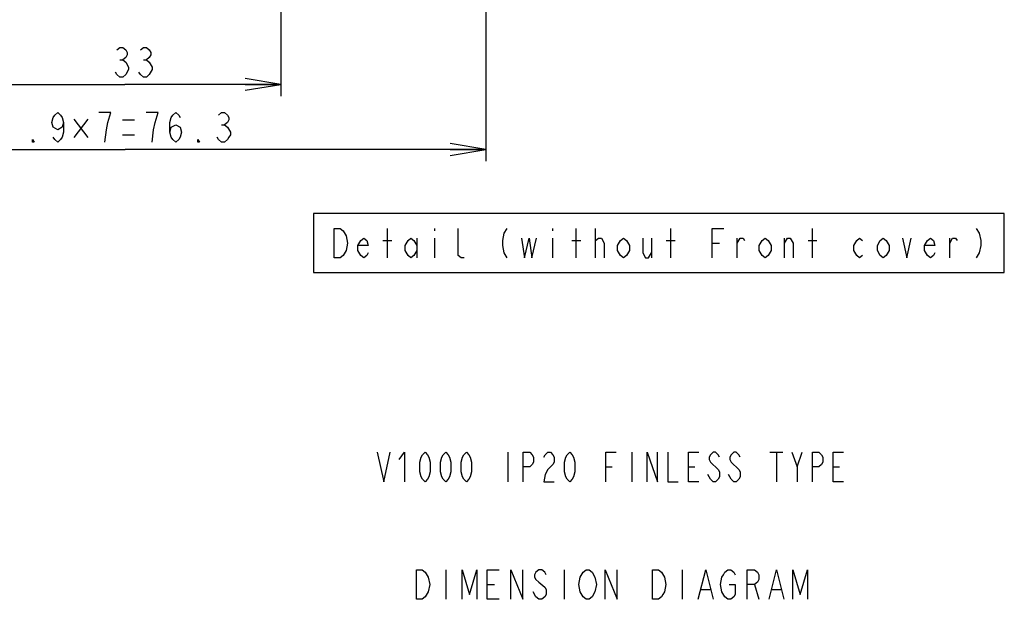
# Model space of a CAD drawing. Extents: x 36 to 422, y 13 to 287.
# Tile 7 of 16: x 240 to 323, y 14 to 63. Entities that reach past the tile are written whole.
import ezdxf

# ---------------------------------------------------------------- set-up
doc = ezdxf.new("R2010")
doc.units = 0
doc.header["$LTSCALE"] = 23.1
doc.layers.get('0').update_dxf_attribs({"linetype": 'CONTINUOUS'})
doc.layers.add('ALL_DIM', color=7, linetype='CONTINUOUS')
doc.layers.add('ALL_NOTE', color=7, linetype='CONTINUOUS')
doc.dimstyles.get("Standard").update_dxf_attribs({"dimtxt": 2.5, "dimasz": 2.5, "dimexe": 1.25, "dimexo": 0.625, "dimtad": 1, "dimcen": 2.5, "dimazin": 3, "dimtfac": 1, "dimtmove": 0, "dimatfit": 3})

# ---------------------------------------------------------------- blocks, each defined once
blk = doc.blocks.new('_OPEN')
at = {"color": 0, "linetype": 'BYBLOCK'}
for p, q in [((0, 0), (-1, 0.167)), ((-1, -0.167), (0, 0)), ((-1, 0), (0, 0))]:
    blk.add_line(p, q, dxfattribs=at)
blk = doc.blocks.new('*D15')
at = {"layer": 'ALL_DIM', "color": 2, "linetype": 'CONTINUOUS'}
for p, q in [((218.354, 81.195), (218.354, 50.886)), ((279.394, 81.195), (279.394, 50.886)), ((218.354, 51.886), (248.874, 51.886)), ((279.394, 51.886), (248.874, 51.886))]:
    blk.add_line(p, q, dxfattribs=at)
at = {"layer": 'ALL_DIM', "color": 2, "linetype": 'CONTINUOUS', "xscale": 3, "yscale": 3, "zscale": 3, "rotation": 180}
blk.add_blockref('_OPEN', (218.354, 51.886), dxfattribs=at)
at = {"layer": 'ALL_DIM', "color": 2, "linetype": 'CONTINUOUS', "xscale": 3, "yscale": 3, "zscale": 3}
blk.add_blockref('_OPEN', (279.394, 51.886), dxfattribs=at)
blk = doc.blocks.new('*D17')
at = {"layer": 'ALL_DIM', "color": 2, "linetype": 'CONTINUOUS'}
for p, q in [((235.634, 69.395), (235.634, 56.396)), ((262.034, 69.395), (262.034, 56.396)), ((235.634, 57.396), (248.834, 57.396)), ((262.034, 57.396), (248.834, 57.396))]:
    blk.add_line(p, q, dxfattribs=at)
at = {"layer": 'ALL_DIM', "color": 2, "linetype": 'CONTINUOUS', "xscale": 3, "yscale": 3, "zscale": 3, "rotation": 180}
blk.add_blockref('_OPEN', (235.634, 57.396), dxfattribs=at)
at = {"layer": 'ALL_DIM', "color": 2, "linetype": 'CONTINUOUS', "xscale": 3, "yscale": 3, "zscale": 3}
blk.add_blockref('_OPEN', (262.034, 57.396), dxfattribs=at)

msp = doc.modelspace()

# ---------------------------------------------------------------- linework, layer by layer
at = {"layer": 'ALL_DIM', "color": 2, "linetype": 'CONTINUOUS'}
for p, q in [((248.407, 59.479), (248.657, 59.479)), ((250.407, 59.479), (250.657, 59.479)), ((244.52, 54.464), (245.708, 52.901)), ((245.708, 54.464), (244.52, 52.901)), ((248.645, 54.386), (249.645, 54.386)), ((257.02, 53.969), (257.27, 53.969)), ((248.645, 53.136), (249.645, 53.136))]:
    msp.add_line(p, q, dxfattribs=at)
for points in [[(248.157, 60.313), (248.407, 60.521), (248.657, 60.521), (248.907, 60.313), (249.032, 60.104), (249.032, 59.896), (248.907, 59.688), (248.657, 59.479), (248.907, 59.271)], [(250.157, 60.313), (250.407, 60.521), (250.657, 60.521), (250.907, 60.313), (251.032, 60.104), (251.032, 59.896), (250.907, 59.688), (250.657, 59.479), (250.907, 59.271)], [(248.907, 59.271), (249.157, 58.854), (249.157, 58.646)], [(250.907, 59.271), (251.157, 58.854), (251.157, 58.646)], [(249.157, 58.646), (248.907, 58.229), (248.657, 58.021), (248.407, 58.021), (248.157, 58.229), (248.032, 58.438)], [(251.157, 58.646), (250.907, 58.229), (250.657, 58.021), (250.407, 58.021), (250.157, 58.229), (250.032, 58.438)], [(243.645, 54.177), (243.52, 53.761), (243.145, 53.552), (242.77, 53.761), (242.645, 54.177), (242.77, 54.594), (242.895, 54.802), (243.145, 55.011), (243.395, 54.802), (243.52, 54.594), (243.645, 54.177), (243.645, 53.344), (243.52, 52.927), (243.395, 52.719), (243.145, 52.511), (242.895, 52.719), (242.77, 52.927)], [(247.395, 54.177), (247.645, 55.011), (246.645, 55.011)], [(251.395, 54.177), (251.645, 55.011), (250.645, 55.011)], [(252.645, 53.344), (252.77, 53.761), (253.145, 53.969), (253.52, 53.761), (253.645, 53.344), (253.52, 52.927), (253.395, 52.719), (253.145, 52.511), (252.895, 52.719), (252.77, 52.927), (252.645, 53.344), (252.645, 54.177), (252.77, 54.594), (252.895, 54.802), (253.145, 55.011), (253.395, 54.802), (253.52, 54.594)], [(256.77, 54.802), (257.02, 55.011), (257.27, 55.011), (257.52, 54.802), (257.645, 54.594), (257.645, 54.386), (257.52, 54.177), (257.27, 53.969), (257.52, 53.761)], [(247.145, 52.511), (247.27, 53.552), (247.395, 54.177)], [(251.145, 52.511), (251.27, 53.552), (251.395, 54.177)], [(257.52, 53.761), (257.77, 53.344), (257.77, 53.136), (257.645, 52.927), (257.52, 52.719), (257.27, 52.511), (257.02, 52.511), (256.77, 52.719), (256.645, 52.927)], [(241.145, 52.511), (241.02, 52.511), (241.02, 52.719), (241.145, 52.511)], [(255.145, 52.511), (255.02, 52.511), (255.02, 52.719), (255.145, 52.511)]]:
    msp.add_lwpolyline(points, dxfattribs=at)
at = {"layer": 'ALL_NOTE', "color": 2, "linetype": 'CONTINUOUS'}
for p, q in [((271.064, 42.703), (271.064, 45.203)), ((275.064, 45.203), (275.064, 44.995)), ((285.064, 45.203), (285.064, 44.995)), ((287.064, 42.703), (287.064, 45.203)), ((288.689, 42.703), (288.689, 45.203)), ((295.064, 42.703), (295.064, 45.203)), ((307.064, 42.703), (307.064, 45.203)), ((273.564, 44.37), (273.564, 42.703)), ((275.064, 44.37), (275.064, 42.703)), ((285.064, 44.37), (285.064, 42.703)), ((288.689, 44.161), (288.939, 44.37)), ((293.439, 44.37), (293.439, 42.703)), ((300.689, 42.703), (300.689, 44.37)), ((304.689, 42.703), (304.689, 44.37)), ((318.689, 42.703), (318.689, 44.37)), ((270.689, 44.161), (271.439, 44.161)), ((286.689, 44.161), (287.439, 44.161)), ((294.689, 44.161), (295.439, 44.161)), ((298.564, 43.953), (299.189, 43.953)), ((306.689, 44.161), (307.439, 44.161)), ((281.259, 26.239), (281.259, 23.739)), ((291.759, 26.239), (291.759, 23.739)), ((303.462, 26.239), (304.555, 26.239)), ((304.009, 26.239), (304.009, 23.739)), ((305.759, 24.989), (306.196, 26.239)), ((300.18, 25.406), (300.837, 24.781)), ((289.571, 24.989), (290.118, 24.989)), ((296.571, 24.989), (297.118, 24.989)), ((298.43, 23.948), (298.212, 24.364)), ((300.18, 23.948), (299.962, 24.364)), ((308.821, 24.989), (309.368, 24.989)), ((276.025, 16.28), (276.025, 13.78)), ((286.025, 16.28), (286.025, 13.78)), ((296.025, 16.28), (296.025, 13.78)), ((279.525, 15.03), (280.15, 15.03)), ((302.15, 15.03), (302.525, 13.78)), ((283.65, 13.988), (283.4, 14.405)), ((297.65, 14.613), (298.4, 14.613)), ((303.65, 14.613), (304.4, 14.613))]:
    msp.add_line(p, q, dxfattribs=at)
for points in [[(264.814, 41.453), (323.314, 41.453), (323.314, 46.453), (264.814, 46.453), (264.814, 41.453)], [(266.564, 45.203), (267.064, 45.203), (267.314, 44.995)], [(267.564, 43.328), (267.314, 42.911), (267.064, 42.703), (266.564, 42.703), (266.564, 45.203)], [(277.564, 42.703), (277.314, 42.703), (277.064, 42.911), (277.064, 45.203)], [(281.189, 45.203), (280.939, 44.786), (280.814, 44.161), (280.814, 43.745), (280.939, 43.12), (281.189, 42.703)], [(298.564, 42.703), (298.564, 45.203), (299.564, 45.203)], [(320.939, 45.203), (321.189, 44.786), (321.314, 44.161), (321.314, 43.745), (321.189, 43.12), (320.939, 42.703)], [(267.314, 44.995), (267.564, 44.578), (267.689, 43.953), (267.564, 43.328)], [(269.439, 43.12), (269.314, 42.911), (269.064, 42.703), (268.814, 42.911), (268.564, 43.328), (268.564, 43.745), (268.814, 44.161), (269.064, 44.37), (269.314, 44.161), (269.439, 43.745), (268.564, 43.745)], [(273.564, 43.328), (273.314, 42.911), (273.064, 42.703), (272.814, 42.911), (272.564, 43.328), (272.564, 43.745), (272.814, 44.161), (273.064, 44.37), (273.314, 44.161), (273.564, 43.745)], [(282.439, 44.37), (282.689, 42.703), (283.064, 44.37), (283.314, 42.703), (283.689, 44.37)], [(288.939, 44.37), (289.189, 44.37), (289.439, 43.953), (289.439, 42.703)], [(291.564, 43.328), (291.314, 42.911), (291.064, 42.703), (290.814, 42.911), (290.564, 43.328), (290.564, 43.745), (290.814, 44.161), (291.064, 44.37), (291.314, 44.161), (291.564, 43.745), (291.564, 43.328)], [(292.689, 44.37), (292.689, 43.12), (292.939, 42.703), (293.189, 42.703), (293.439, 43.12)], [(300.689, 43.953), (300.939, 44.37), (301.189, 44.37), (301.314, 44.161)], [(303.564, 43.328), (303.314, 42.911), (303.064, 42.703), (302.814, 42.911), (302.564, 43.328), (302.564, 43.745), (302.814, 44.161), (303.064, 44.37), (303.314, 44.161), (303.564, 43.745), (303.564, 43.328)], [(304.689, 43.953), (304.939, 44.37), (305.189, 44.37), (305.439, 43.953), (305.439, 42.703)], [(311.314, 42.911), (311.064, 42.703), (310.814, 42.911), (310.564, 43.328), (310.564, 43.745), (310.814, 44.161), (311.064, 44.37), (311.314, 44.161)], [(313.564, 43.328), (313.314, 42.911), (313.064, 42.703), (312.814, 42.911), (312.564, 43.328), (312.564, 43.745), (312.814, 44.161), (313.064, 44.37), (313.314, 44.161), (313.564, 43.745), (313.564, 43.328)], [(314.689, 44.37), (315.064, 42.703), (315.439, 44.37)], [(317.439, 43.12), (317.314, 42.911), (317.064, 42.703), (316.814, 42.911), (316.564, 43.328), (316.564, 43.745), (316.814, 44.161), (317.064, 44.37), (317.314, 44.161), (317.439, 43.745), (316.564, 43.745)], [(318.689, 43.953), (318.939, 44.37), (319.189, 44.37), (319.314, 44.161)], [(270.212, 26.239), (270.759, 23.739), (271.305, 26.239)], [(272.071, 25.614), (272.509, 26.239), (272.509, 23.739)], [(274.259, 23.739), (274.04, 23.948), (273.93, 24.156), (273.821, 24.573), (273.821, 25.406), (273.93, 25.823), (274.04, 26.031), (274.259, 26.239), (274.477, 26.031), (274.587, 25.823), (274.696, 25.406), (274.696, 24.573), (274.587, 24.156), (274.477, 23.948), (274.259, 23.739)], [(276.009, 23.739), (275.79, 23.948), (275.68, 24.156), (275.571, 24.573), (275.571, 25.406), (275.68, 25.823), (275.79, 26.031), (276.009, 26.239), (276.227, 26.031), (276.337, 25.823), (276.446, 25.406), (276.446, 24.573), (276.337, 24.156), (276.227, 23.948), (276.009, 23.739)], [(277.759, 23.739), (277.54, 23.948), (277.43, 24.156), (277.321, 24.573), (277.321, 25.406), (277.43, 25.823), (277.54, 26.031), (277.759, 26.239), (277.977, 26.031), (278.087, 25.823), (278.196, 25.406), (278.196, 24.573), (278.087, 24.156), (277.977, 23.948), (277.759, 23.739)], [(282.571, 23.739), (282.571, 26.239), (283.118, 26.239), (283.337, 26.031), (283.446, 25.823), (283.446, 25.406), (283.337, 25.198), (283.118, 24.989), (282.571, 24.989)], [(284.321, 25.823), (284.43, 26.031), (284.649, 26.239), (284.868, 26.239), (285.087, 26.031), (285.196, 25.823), (285.196, 25.406), (285.087, 25.198), (284.868, 24.989), (284.649, 24.781), (284.43, 24.364), (284.321, 23.739), (285.196, 23.739)], [(286.509, 23.739), (286.29, 23.948), (286.18, 24.156), (286.071, 24.573), (286.071, 25.406), (286.18, 25.823), (286.29, 26.031), (286.509, 26.239), (286.727, 26.031), (286.837, 25.823), (286.946, 25.406), (286.946, 24.573), (286.837, 24.156), (286.727, 23.948), (286.509, 23.739)], [(289.571, 23.739), (289.571, 26.239), (290.446, 26.239)], [(293.071, 23.739), (293.071, 26.239), (293.946, 23.739), (293.946, 26.239)], [(294.821, 26.239), (294.821, 23.739), (295.696, 23.739)], [(297.446, 23.739), (296.571, 23.739), (296.571, 26.239), (297.446, 26.239)], [(299.196, 25.823), (299.087, 26.031), (298.868, 26.239), (298.649, 26.239), (298.43, 26.031), (298.321, 25.823), (298.321, 25.614), (298.43, 25.406)], [(300.946, 25.823), (300.837, 26.031), (300.618, 26.239), (300.399, 26.239), (300.18, 26.031), (300.071, 25.823), (300.071, 25.614), (300.18, 25.406)], [(305.321, 26.239), (305.759, 24.989), (305.759, 23.739)], [(307.071, 23.739), (307.071, 26.239), (307.618, 26.239), (307.837, 26.031), (307.946, 25.823), (307.946, 25.406), (307.837, 25.198), (307.618, 24.989), (307.071, 24.989)], [(309.696, 23.739), (308.821, 23.739), (308.821, 26.239), (309.696, 26.239)], [(298.43, 25.406), (299.087, 24.781), (299.196, 24.573), (299.196, 24.156), (299.087, 23.948), (298.868, 23.739), (298.649, 23.739), (298.43, 23.948)], [(300.837, 24.781), (300.946, 24.573), (300.946, 24.156), (300.837, 23.948), (300.618, 23.739), (300.399, 23.739), (300.18, 23.948)], [(273.525, 16.28), (274.025, 16.28), (274.275, 16.072)], [(274.525, 14.405), (274.275, 13.988), (274.025, 13.78), (273.525, 13.78), (273.525, 16.28)], [(274.275, 16.072), (274.525, 15.655), (274.65, 15.03), (274.525, 14.405)], [(277.4, 13.78), (277.4, 16.28), (278.025, 14.197), (278.65, 16.28), (278.65, 13.78)], [(280.525, 13.78), (279.525, 13.78), (279.525, 16.28), (280.525, 16.28)], [(281.525, 13.78), (281.525, 16.28), (282.525, 13.78), (282.525, 16.28)], [(284.525, 15.863), (284.4, 16.072), (284.15, 16.28), (283.9, 16.28), (283.65, 16.072), (283.525, 15.863), (283.525, 15.655), (283.65, 15.447), (283.9, 15.238)], [(287.4, 15.655), (287.65, 16.072), (287.9, 16.28), (288.15, 16.28), (288.4, 16.072)], [(288.4, 16.072), (288.65, 15.655), (288.775, 15.03), (288.65, 14.405)], [(289.525, 13.78), (289.525, 16.28), (290.525, 13.78), (290.525, 16.28)], [(293.525, 16.28), (294.025, 16.28), (294.275, 16.072)], [(294.275, 16.072), (294.525, 15.655), (294.65, 15.03), (294.525, 14.405), (294.4, 14.197), (294.275, 13.988), (294.025, 13.78), (293.525, 13.78), (293.525, 16.28)], [(297.4, 13.78), (298.025, 16.28), (298.65, 13.78)], [(299.65, 13.988), (299.4, 14.405), (299.275, 15.03), (299.4, 15.655), (299.525, 15.863), (299.65, 16.072), (299.9, 16.28), (300.15, 16.28), (300.4, 16.072), (300.525, 15.863)], [(301.525, 13.78), (301.525, 16.28), (302.15, 16.28), (302.4, 16.072), (302.525, 15.863), (302.525, 15.447), (302.4, 15.238), (302.15, 15.03), (301.525, 15.03)], [(303.4, 13.78), (304.025, 16.28), (304.65, 13.78)], [(305.4, 13.78), (305.4, 16.28), (306.025, 14.197), (306.65, 16.28), (306.65, 13.78)], [(283.9, 15.238), (284.4, 14.822), (284.525, 14.613), (284.525, 14.197), (284.4, 13.988), (284.15, 13.78), (283.9, 13.78), (283.65, 13.988)], [(287.65, 13.988), (287.4, 14.405), (287.275, 15.03), (287.4, 15.655)], [(300.025, 15.03), (300.525, 15.03), (300.525, 14.197), (300.4, 13.988), (300.15, 13.78), (299.9, 13.78), (299.65, 13.988)], [(288.65, 14.405), (288.4, 13.988), (288.15, 13.78), (287.9, 13.78), (287.65, 13.988)]]:
    msp.add_lwpolyline(points, dxfattribs=at)

# ---------------------------------------------------------------- dimensions: what is measured, and where the dimension line sits
at = {"layer": 'ALL_DIM', "color": 2, "linetype": 'CONTINUOUS'}
for base, p1, p2, picture, middle in [((279.394, 51.886), (218.354, 81.195), (279.394, 81.195), '*D15', (236.145, 52.511)), ((262.034, 57.396), (235.634, 69.395), (262.034, 69.395), '*D17', (247.532, 58.021))]:
    dim = msp.add_linear_dim(base=base, p1=p1, p2=p2, dimstyle='Standard', dxfattribs=at)
    dim.commit()
    dim.dimension.update_dxf_attribs({"geometry": picture, "text_midpoint": middle, "dimtype": 128})

doc.saveas('drawing.dxf')
